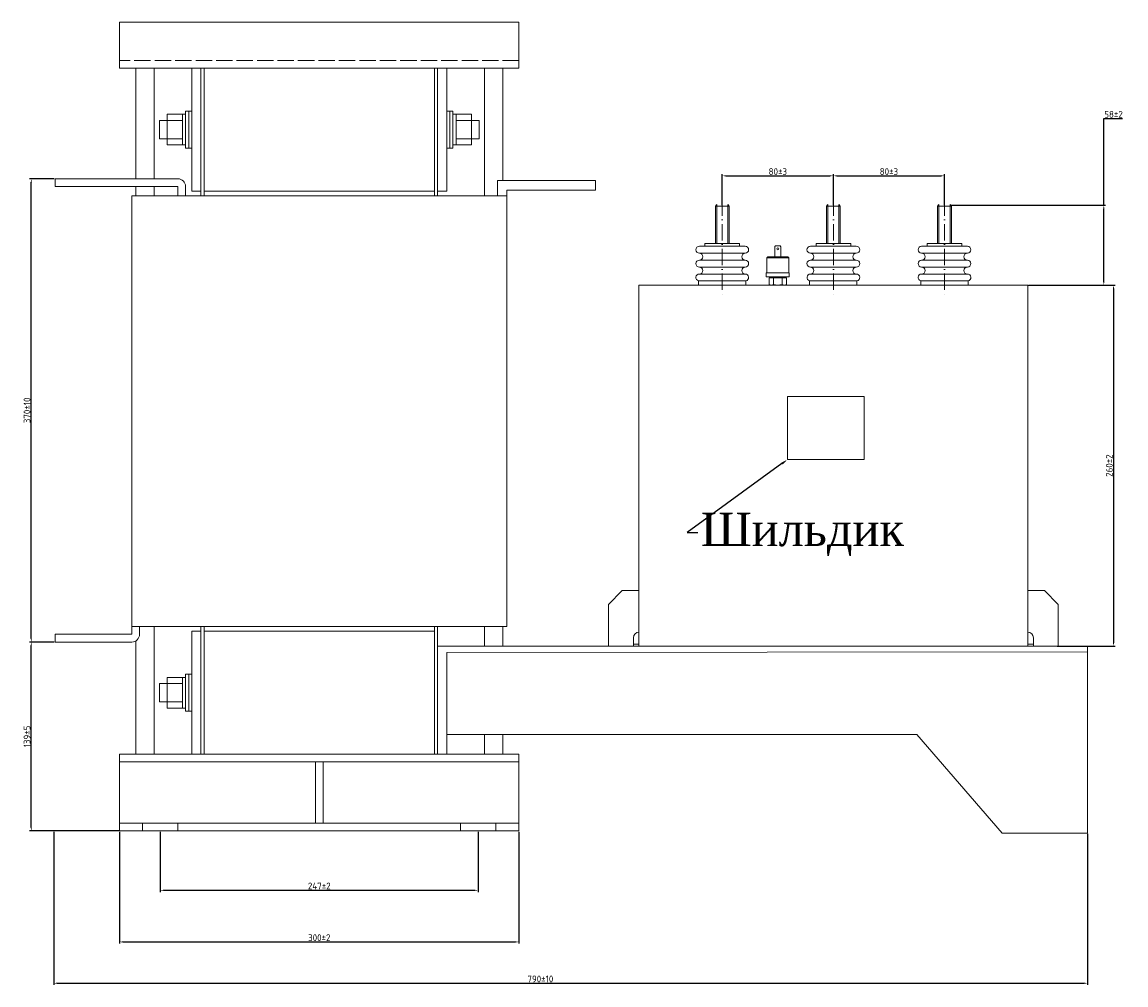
# Model space of a CAD drawing. Header units: millimetres. Extents: x -1203 to 1994, y -515 to 1290.
# Tile 4 of 5: x -41 to 768, y 573 to 1279. Entities that reach past the tile are written whole.
import ezdxf
from ezdxf import colors
from ezdxf.entities.mleader import LeaderData, LeaderLine
from ezdxf.math import Vec2, Vec3

# ---------------------------------------------------------------- set-up
doc = ezdxf.new("R2010")
doc.units = ezdxf.units.MM
doc.linetypes.add('ACAD_ISO02W100', pattern=[15, 12, -3])
doc.linetypes.add('ACAD_ISO10W100', pattern=[18, 12, -3, 0, -3])
doc.layers.get('0').update_dxf_attribs({"lineweight": 50})
doc.layers.add('02细实线', color=3, linetype='Continuous', lineweight=15)
doc.layers.add('05细中心线', color=7, linetype='ACAD_ISO10W100', lineweight=15)
doc.styles.add('GOST-2.304_Type-B', font='GOST Common.ttf')
doc.dimstyles.new('ISO-25', dxfattribs={"dimtxt": 5, "dimasz": 2.5, "dimexe": 1.25, "dimexo": 0.625, "dimtad": 1, "dimtoh": 1, "dimdec": 0, "dimtxsty": 'GOST-2.304_Type-B', "dimcen": 2.5, "dimadec": 0, "dimazin": 0, "dimtfac": 1, "dimtdec": 0, "dimtmove": 0, "dimatfit": 3, "dimfxl": 1, "dimarcsym": 0})

# ---------------------------------------------------------------- blocks, each defined once
blk = doc.blocks.new('*D144')
at = {"color": 0, "lineweight": -2}
for p, q in [((59.95, 685.19), (59.95, 641.05)), ((293.07, 685.19), (293.07, 641.05)), ((62.45, 642.3), (290.57, 642.3))]:
    blk.add_line(p, q, dxfattribs=at)
at = {"color": 0}
for points in [[(62.45, 642.72), (62.45, 641.88), (59.95, 642.3)], [(290.57, 642.72), (290.57, 641.88), (293.07, 642.3)]]:
    blk.add_solid(points, dxfattribs=at)
at = {"layer": 'Defpoints', "color": 0}
for p in [(59.95, 685.81), (293.07, 685.81), (293.07, 642.3)]:
    blk.add_point(p, dxfattribs=at)
at = {"color": 0, "lineweight": 0, "insert": (176.51, 645.43), "char_height": 5, "attachment_point": 5, "style": 'GOST-2.304_Type-B'}
blk.add_mtext('247±2', dxfattribs=at)
blk = doc.blocks.new('*D143')
at = {"color": 0, "lineweight": -2}
for p, q in [((30.11, 685.19), (30.11, 603.2)), ((322.91, 685.19), (322.91, 603.2)), ((32.61, 604.45), (320.41, 604.45))]:
    blk.add_line(p, q, dxfattribs=at)
at = {"color": 0}
for points in [[(32.61, 604.87), (32.61, 604.03), (30.11, 604.45)], [(320.41, 604.87), (320.41, 604.03), (322.91, 604.45)]]:
    blk.add_solid(points, dxfattribs=at)
at = {"layer": 'Defpoints', "color": 0}
for p in [(30.11, 685.81), (322.91, 685.81), (322.91, 604.45)]:
    blk.add_point(p, dxfattribs=at)
at = {"color": 0, "lineweight": 0, "insert": (176.51, 607.58), "char_height": 5, "attachment_point": 5, "style": 'GOST-2.304_Type-B'}
blk.add_mtext('300±2', dxfattribs=at)
blk = doc.blocks.new('*D146')
at = {"color": 0, "lineweight": -2}
for p, q in [((-17.82, 1163.93), (-35.83, 1163.93)), ((-34.58, 826.83), (-34.58, 1161.43)), ((-17.82, 824.33), (-35.83, 824.33))]:
    blk.add_line(p, q, dxfattribs=at)
at = {"color": 0}
for points in [[(-35, 1161.43), (-34.16, 1161.43), (-34.58, 1163.93)], [(-35, 826.83), (-34.16, 826.83), (-34.58, 824.33)]]:
    blk.add_solid(points, dxfattribs=at)
at = {"layer": 'Defpoints', "color": 0}
for p in [(-34.58, 1163.93), (-17.19, 1163.93), (-17.19, 824.33)]:
    blk.add_point(p, dxfattribs=at)
at = {"color": 0, "lineweight": 0, "insert": (-37.7, 994.13), "char_height": 5, "attachment_point": 5, "rotation": 90, "style": 'GOST-2.304_Type-B'}
blk.add_mtext('370±10', dxfattribs=at)
blk = doc.blocks.new('*D145')
at = {"color": 0, "lineweight": -2}
for p, q in [((-17.82, 824.33), (-35.83, 824.33)), ((-34.58, 688.31), (-34.58, 821.83)), ((29.48, 685.81), (-35.83, 685.81))]:
    blk.add_line(p, q, dxfattribs=at)
at = {"color": 0}
for points in [[(-35, 821.83), (-34.16, 821.83), (-34.58, 824.33)], [(-35, 688.31), (-34.16, 688.31), (-34.58, 685.81)]]:
    blk.add_solid(points, dxfattribs=at)
at = {"layer": 'Defpoints', "color": 0}
for p in [(-34.58, 824.33), (-17.19, 824.33), (30.11, 685.81)]:
    blk.add_point(p, dxfattribs=at)
at = {"color": 0, "lineweight": 0, "insert": (-37.7, 755.07), "char_height": 5, "attachment_point": 5, "rotation": 90, "style": 'GOST-2.304_Type-B'}
blk.add_mtext('139±5', dxfattribs=at)
blk = doc.blocks.new('*D142')
at = {"color": 0, "lineweight": -2}
for p, q in [((-18.15, 685.19), (-18.15, 572.94)), ((739.67, 683.66), (739.67, 572.94)), ((-15.65, 574.19), (737.17, 574.19))]:
    blk.add_line(p, q, dxfattribs=at)
at = {"color": 0}
for points in [[(-15.65, 574.6), (-15.65, 573.77), (-18.15, 574.19)], [(737.17, 574.6), (737.17, 573.77), (739.67, 574.19)]]:
    blk.add_solid(points, dxfattribs=at)
at = {"layer": 'Defpoints', "color": 0}
for p in [(-18.15, 685.81), (739.67, 684.28), (739.67, 574.19)]:
    blk.add_point(p, dxfattribs=at)
at = {"color": 0, "lineweight": 0, "insert": (338.56, 577.31), "char_height": 5, "attachment_point": 5, "style": 'GOST-2.304_Type-B'}
blk.add_mtext('790±10', dxfattribs=at)
blk = doc.blocks.new('*D147')
at = {"color": 0, "lineweight": -2}
for p, q in [((698.01, 1085.97), (759.96, 1085.97)), ((758.71, 1083.47), (758.71, 823.82)), ((717.35, 821.32), (759.96, 821.32))]:
    blk.add_line(p, q, dxfattribs=at)
at = {"color": 0}
for points in [[(758.29, 1083.47), (759.12, 1083.47), (758.71, 1085.97)], [(758.29, 823.82), (759.12, 823.82), (758.71, 821.32)]]:
    blk.add_solid(points, dxfattribs=at)
at = {"layer": 'Defpoints', "color": 0}
for p in [(697.39, 1085.97), (716.72, 821.32), (758.71, 821.32)]:
    blk.add_point(p, dxfattribs=at)
at = {"color": 0, "lineweight": 0, "insert": (755.58, 953.65), "char_height": 5, "attachment_point": 5, "rotation": 90, "style": 'GOST-2.304_Type-B'}
blk.add_mtext('260%%P2', dxfattribs=at)
blk = doc.blocks.new('*D148')
at = {"color": 0, "lineweight": -2}
for p, q in [((751.58, 1144.47), (751.58, 1208.02)), ((751.58, 1208.02), (765.21, 1208.02)), ((639.99, 1144.47), (752.83, 1144.47)), ((751.58, 1088.47), (751.58, 1141.97)), ((696.48, 1085.97), (752.83, 1085.97))]:
    blk.add_line(p, q, dxfattribs=at)
at = {"color": 0}
for points in [[(751.16, 1141.97), (752, 1141.97), (751.58, 1144.47)], [(751.16, 1088.47), (752, 1088.47), (751.58, 1085.97)]]:
    blk.add_solid(points, dxfattribs=at)
at = {"layer": 'Defpoints', "color": 0}
for p in [(639.36, 1144.47), (695.86, 1085.97), (751.58, 1085.97)]:
    blk.add_point(p, dxfattribs=at)
at = {"color": 0, "lineweight": 0, "insert": (758.71, 1211.14), "char_height": 5, "attachment_point": 5, "style": 'GOST-2.304_Type-B'}
blk.add_mtext('58%%P2', dxfattribs=at)
blk = doc.blocks.new('*D150')
at = {"color": 0, "lineweight": -2}
for p, q in [((471.92, 1144.59), (471.92, 1167.33)), ((474.42, 1166.08), (550.85, 1166.08)), ((553.35, 1144.59), (553.35, 1167.33))]:
    blk.add_line(p, q, dxfattribs=at)
at = {"color": 0}
for points in [[(474.42, 1166.49), (474.42, 1165.66), (471.92, 1166.08)], [(550.85, 1166.49), (550.85, 1165.66), (553.35, 1166.08)]]:
    blk.add_solid(points, dxfattribs=at)
at = {"layer": 'Defpoints', "color": 0}
for p in [(553.35, 1166.08), (471.92, 1143.96), (553.35, 1143.96)]:
    blk.add_point(p, dxfattribs=at)
at = {"color": 0, "lineweight": 0, "insert": (512.64, 1169.2), "char_height": 5, "attachment_point": 5, "style": 'GOST-2.304_Type-B'}
blk.add_mtext('80±3', dxfattribs=at)
blk = doc.blocks.new('*D149')
at = {"color": 0, "lineweight": -2}
for p, q in [((553.35, 1144.59), (553.35, 1167.33)), ((555.85, 1166.08), (632.28, 1166.08)), ((634.78, 1144.59), (634.78, 1167.33))]:
    blk.add_line(p, q, dxfattribs=at)
at = {"color": 0}
for points in [[(555.85, 1166.49), (555.85, 1165.66), (553.35, 1166.08)], [(632.28, 1166.49), (632.28, 1165.66), (634.78, 1166.08)]]:
    blk.add_solid(points, dxfattribs=at)
at = {"layer": 'Defpoints', "color": 0}
for p in [(634.78, 1166.08), (553.35, 1143.96), (634.78, 1143.96)]:
    blk.add_point(p, dxfattribs=at)
at = {"color": 0, "lineweight": 0, "insert": (594.07, 1169.2), "char_height": 5, "attachment_point": 5, "style": 'GOST-2.304_Type-B'}
blk.add_mtext('80±3', dxfattribs=at)

msp = doc.modelspace()

# ---------------------------------------------------------------- linework, layer by layer
at = {"lineweight": 0}
for p, q in [((30.11, 1245.02), (30.11, 1278.8)), ((30.11, 1278.8), (322.91, 1278.8)), ((322.91, 1278.8), (322.91, 1245.02)), ((322.91, 1245.02), (30.11, 1245.02)), ((41.93, 1245.02), (41.93, 1163.93)), ((55.45, 1245.02), (55.45, 1163.93)), ((89.79, 1245.02), (83.04, 1245.02)), ((83.04, 1245.02), (83.04, 1154.92)), ((89.79, 1245.02), (89.79, 1151.54)), ((263.23, 1245.02), (89.79, 1245.02)), ((92.05, 1245.02), (92.05, 1151.54)), ((260.97, 1245.02), (260.97, 1151.54)), ((263.23, 1245.02), (263.23, 1151.54)), ((263.23, 1245.02), (269.98, 1245.02)), ((269.98, 1245.02), (269.98, 1154.92)), ((297.57, 1245.02), (297.57, 1151.54)), ((311.09, 1245.02), (311.09, 1162.67)), ((65.02, 1206.73), (59.39, 1206.73)), ((59.39, 1206.73), (59.39, 1193.21)), ((76.28, 1211.23), (65.02, 1211.23)), ((65.02, 1211.23), (65.02, 1188.71)), ((76.28, 1206.73), (65.02, 1206.73)), ((78.53, 1211.23), (76.28, 1211.23)), ((76.28, 1211.23), (76.28, 1188.71)), ((80.79, 1213.48), (78.53, 1213.48)), ((78.53, 1213.48), (78.53, 1186.45)), ((78.53, 1213.48), (78.53, 1211.23)), ((83.04, 1213.48), (80.79, 1213.48)), ((80.79, 1213.48), (80.79, 1186.45)), ((269.98, 1213.48), (272.24, 1213.48)), ((272.24, 1213.48), (272.24, 1186.45)), ((272.24, 1213.48), (274.49, 1213.48)), ((274.49, 1213.48), (274.49, 1186.45)), ((274.49, 1213.48), (274.49, 1211.23)), ((274.49, 1211.23), (276.74, 1211.23)), ((276.74, 1211.23), (276.74, 1188.71)), ((276.74, 1211.23), (288, 1211.23)), ((276.74, 1206.73), (288, 1206.73)), ((288, 1211.23), (288, 1188.71)), ((288, 1206.73), (293.63, 1206.73)), ((293.63, 1206.73), (293.63, 1193.21)), ((59.39, 1193.21), (65.02, 1193.21)), ((65.02, 1193.21), (76.28, 1193.21)), ((288, 1193.21), (276.74, 1193.21)), ((293.63, 1193.21), (288, 1193.21)), ((65.02, 1188.71), (76.28, 1188.71)), ((76.28, 1188.71), (78.53, 1188.71)), ((78.53, 1186.45), (80.79, 1186.45)), ((80.79, 1186.45), (83.04, 1186.45)), ((272.24, 1186.45), (269.98, 1186.45)), ((274.49, 1186.45), (272.24, 1186.45)), ((276.74, 1188.71), (274.49, 1188.71)), ((288, 1188.71), (276.74, 1188.71)), ((-17.19, 1158.3), (-17.19, 1163.93)), ((-17.19, 1163.93), (72.9, 1163.93)), ((72.9, 1158.3), (-17.19, 1158.3)), ((41.93, 1158.3), (41.93, 1151.54)), ((55.45, 1158.3), (55.45, 1151.54)), ((72.9, 1151.54), (72.9, 1158.3)), ((78.53, 1151.54), (78.53, 1158.3)), ((378.96, 1162.67), (307.26, 1162.67)), ((307.26, 1162.67), (307.26, 1155.6)), ((378.96, 1155.6), (378.96, 1162.67)), ((39.12, 1151.54), (313.9, 1151.54)), ((39.12, 1151.54), (39.12, 835.6)), ((83.04, 1154.92), (89.79, 1154.92)), ((260.97, 1154.92), (92.05, 1154.92)), ((269.98, 1154.92), (263.23, 1154.92)), ((307.26, 1155.6), (307.26, 1151.54)), ((313.9, 1155.6), (378.96, 1155.6)), ((313.9, 1155.6), (313.9, 1151.54)), ((313.9, 1151.54), (313.9, 835.6)), ((467.85, 1144.98), (466.83, 1143.96)), ((466.83, 1116.48), (466.83, 1143.96)), ((477.01, 1143.96), (466.83, 1143.96)), ((475.99, 1144.98), (477.01, 1143.96)), ((477.01, 1116.48), (477.01, 1143.96)), ((549.28, 1144.98), (548.26, 1143.96)), ((548.26, 1116.48), (548.26, 1143.96)), ((558.44, 1143.96), (548.26, 1143.96)), ((557.42, 1144.98), (558.44, 1143.96)), ((558.44, 1116.48), (558.44, 1143.96)), ((630.71, 1144.98), (629.69, 1143.96)), ((629.69, 1116.48), (629.69, 1143.96)), ((639.87, 1143.96), (629.69, 1143.96)), ((638.86, 1144.98), (639.87, 1143.96)), ((639.87, 1116.48), (639.87, 1143.96)), ((458.69, 1114.45), (455.12, 1114.45)), ((455.83, 1109.36), (455.12, 1109.36)), ((488.01, 1109.36), (455.83, 1109.36)), ((458.69, 1114.45), (488.72, 1114.45)), ((459.2, 1114.95), (459.2, 1116.48)), ((459.2, 1116.48), (484.64, 1116.48)), ((484.64, 1114.95), (484.64, 1116.48)), ((488.01, 1109.36), (488.72, 1109.36)), ((540.12, 1114.45), (536.56, 1114.45)), ((537.26, 1109.36), (536.56, 1109.36)), ((569.44, 1109.36), (537.26, 1109.36)), ((540.12, 1114.45), (570.15, 1114.45)), ((540.63, 1114.95), (540.63, 1116.48)), ((540.63, 1116.48), (566.08, 1116.48)), ((566.08, 1114.95), (566.08, 1116.48)), ((569.44, 1109.36), (570.15, 1109.36)), ((621.55, 1114.45), (617.99, 1114.45)), ((618.69, 1109.36), (617.99, 1109.36)), ((650.88, 1109.36), (618.69, 1109.36)), ((621.55, 1114.45), (651.58, 1114.45)), ((622.06, 1114.95), (622.06, 1116.48)), ((622.06, 1116.48), (647.51, 1116.48)), ((647.51, 1114.95), (647.51, 1116.48)), ((650.88, 1109.36), (651.58, 1109.36)), ((455.83, 1104.27), (455.12, 1104.27)), ((455.83, 1104.27), (455.12, 1104.27)), ((488.01, 1104.27), (455.83, 1104.27)), ((488.01, 1104.27), (488.72, 1104.27)), ((537.26, 1104.27), (536.56, 1104.27)), ((537.26, 1104.27), (536.56, 1104.27)), ((569.44, 1104.27), (537.26, 1104.27)), ((569.44, 1104.27), (570.15, 1104.27)), ((618.69, 1104.27), (617.99, 1104.27)), ((618.69, 1104.27), (617.99, 1104.27)), ((650.88, 1104.27), (618.69, 1104.27)), ((650.88, 1104.27), (651.58, 1104.27)), ((455.83, 1099.18), (455.12, 1099.18)), ((455.83, 1099.18), (455.12, 1099.18)), ((488.72, 1094.09), (455.12, 1094.09)), ((488.01, 1099.18), (455.83, 1099.18)), ((488.01, 1099.18), (488.72, 1099.18)), ((537.26, 1099.18), (536.56, 1099.18)), ((537.26, 1099.18), (536.56, 1099.18)), ((570.15, 1094.09), (536.56, 1094.09)), ((569.44, 1099.18), (537.26, 1099.18)), ((569.44, 1099.18), (570.15, 1099.18)), ((618.69, 1099.18), (617.99, 1099.18)), ((618.69, 1099.18), (617.99, 1099.18)), ((651.58, 1094.09), (617.99, 1094.09)), ((650.88, 1099.18), (618.69, 1099.18)), ((650.88, 1099.18), (651.58, 1099.18)), ((410.85, 821.32), (410.85, 1085.97)), ((410.85, 1085.97), (695.86, 1085.97)), ((454.48, 1085.97), (454.48, 1089.08)), ((489.22, 1089.05), (454.48, 1089.05)), ((489.22, 1085.97), (454.48, 1085.97)), ((489.22, 1089.05), (489.22, 1085.97)), ((535.92, 1085.97), (535.92, 1089.08)), ((570.66, 1089.05), (535.92, 1089.05)), ((570.66, 1085.97), (535.92, 1085.97)), ((570.66, 1089.05), (570.66, 1085.97)), ((617.35, 1085.97), (617.35, 1089.08)), ((652.09, 1089.05), (617.35, 1089.05)), ((652.09, 1085.97), (617.35, 1085.97)), ((652.09, 1089.05), (652.09, 1085.97)), ((695.86, 1085.97), (695.86, 821.32)), ((39.12, 835.6), (313.9, 835.6)), ((39.12, 835.6), (39.12, 829.96)), ((39.12, 835.6), (44.75, 835.6)), ((44.75, 835.6), (44.75, 829.96)), ((55.45, 835.6), (55.45, 742.12)), ((89.79, 835.6), (89.79, 742.12)), ((92.05, 835.6), (92.05, 742.12)), ((260.97, 835.6), (260.97, 742.12)), ((263.23, 835.6), (263.23, 742.12)), ((297.57, 835.6), (297.57, 827.61)), ((311.09, 835.6), (311.09, 832.22)), ((39.12, 829.96), (-17.19, 829.96)), ((-17.19, 829.96), (-17.19, 824.33)), ((83.04, 742.12), (83.04, 832.22)), ((83.04, 832.22), (89.79, 832.22)), ((260.97, 832.22), (92.05, 832.22)), ((297.57, 827.61), (297.57, 821.32)), ((311.09, 832.22), (311.09, 821.32)), ((39.12, 824.33), (-17.19, 824.33)), ((41.93, 825.09), (41.93, 742.12)), ((513.68, 821.32), (263.23, 821.32)), ((695.86, 821.32), (410.85, 821.32)), ((739.67, 817.15), (739.67, 821.32)), ((269.98, 816.68), (739.67, 817.15)), ((269.98, 742.12), (269.98, 816.68)), ((297.57, 816.71), (297.57, 816.71)), ((311.09, 816.73), (311.09, 816.72)), ((739.67, 817.15), (739.67, 684.28)), ((59.39, 780.41), (59.39, 793.93)), ((59.39, 793.93), (65.02, 793.93)), ((65.02, 775.91), (65.02, 798.43)), ((65.02, 798.43), (76.28, 798.43)), ((65.02, 793.93), (76.28, 793.93)), ((76.28, 775.91), (76.28, 798.43)), ((76.28, 798.43), (78.53, 798.43)), ((78.53, 773.66), (78.53, 800.68)), ((78.53, 800.68), (80.79, 800.68)), ((80.79, 773.66), (80.79, 800.68)), ((80.79, 800.68), (83.04, 800.68)), ((65.02, 780.41), (59.39, 780.41)), ((76.28, 780.41), (65.02, 780.41)), ((76.28, 775.91), (65.02, 775.91)), ((78.53, 775.91), (76.28, 775.91)), ((78.53, 773.66), (78.53, 775.91)), ((80.79, 773.66), (78.53, 773.66)), ((83.04, 773.66), (80.79, 773.66)), ((269.98, 756.56), (614.53, 756.56)), ((297.57, 756.56), (297.57, 742.12)), ((311.09, 756.56), (311.09, 742.12)), ((677.08, 684.28), (614.53, 756.56)), ((322.91, 742.12), (30.11, 742.12)), ((30.11, 742.12), (30.11, 685.81)), ((322.91, 736.49), (30.11, 736.49)), ((72.9, 742.12), (280.12, 742.12)), ((89.79, 742.12), (83.04, 742.12)), ((263.23, 742.12), (89.79, 742.12)), ((173.7, 736.49), (173.7, 691.44)), ((179.33, 736.49), (179.33, 691.44)), ((263.23, 742.12), (269.98, 742.12)), ((322.91, 685.81), (322.91, 742.12)), ((30.11, 691.44), (322.91, 691.44)), ((47, 691.44), (47, 685.81)), ((72.9, 691.44), (72.9, 685.81)), ((280.12, 691.44), (280.12, 685.81)), ((306.02, 691.44), (306.02, 685.81)), ((30.11, 685.81), (322.91, 685.81)), ((47, 685.81), (72.9, 685.81)), ((306.02, 685.81), (280.12, 685.81)), ((322.91, 685.81), (293.07, 685.81)), ((739.67, 684.28), (677.08, 684.28))]:
    msp.add_line(p, q, dxfattribs=at)
at = {"linetype": 'ACAD_ISO02W100', "lineweight": 0}
msp.add_line((322.91, 1250.65), (30.11, 1250.65), dxfattribs=at)
at = {"color": 0, "lineweight": 0}
for p, q in [((504.51, 1105.97), (520.63, 1105.97)), ((504.14, 1094.97), (521, 1094.97)), ((504.14, 1092.04), (504.14, 1094.97)), ((521, 1092.04), (521, 1094.97)), ((504.14, 1092.04), (521, 1092.04)), ((517.33, 1085.97), (507.81, 1085.97)), ((508.91, 1085.97), (516.23, 1085.97)), ((509.4, 1086.49), (509.4, 1091.31)), ((515.74, 1086.49), (515.74, 1091.31)), ((398.63, 862.04), (388.45, 851.86)), ((410.85, 862.04), (398.63, 862.04)), ((410.85, 862.04), (410.85, 831.5)), ((695.86, 862.04), (695.86, 831.5)), ((695.86, 862.04), (708.07, 862.04)), ((708.07, 862.04), (718.25, 851.86)), ((388.45, 821.32), (388.45, 851.86)), ((718.25, 821.32), (718.25, 851.86)), ((406.77, 827.43), (406.77, 824.37)), ((410.85, 831.5), (410.85, 831.5)), ((695.86, 831.5), (695.86, 831.5)), ((699.93, 827.43), (699.93, 824.37)), ((410.85, 821.32), (388.45, 821.32)), ((398.12, 821.32), (403.72, 821.32)), ((398.12, 821.32), (403.72, 821.32)), ((406.77, 821.32), (398.12, 821.32)), ((406.77, 824.37), (406.77, 821.32)), ((410.85, 822.85), (406.77, 822.85)), ((695.86, 822.85), (699.93, 822.85)), ((695.86, 821.32), (718.25, 821.32)), ((699.93, 824.37), (699.93, 821.32)), ((699.93, 821.32), (708.58, 821.32)), ((708.58, 821.32), (702.98, 821.32)), ((708.58, 821.32), (702.98, 821.32))]:
    msp.add_line(p, q, dxfattribs=at)
msp.add_lwpolyline([(514.77, 1106.7), (514.77, 1114.06, 0.414214), (514.04, 1114.79), (511.1, 1114.79, 0.414214), (510.37, 1114.06), (510.37, 1106.7)], format="xyb", close=True, dxfattribs=at)
for points in [[(520.63, 1094.97), (520.63, 1105.97), (519.9, 1106.7), (505.24, 1106.7), (504.51, 1105.97), (504.51, 1094.97)], [(506.22, 1086.49), (506.22, 1091.31), (518.92, 1091.31), (518.92, 1086.49)]]:
    msp.add_lwpolyline(points, dxfattribs=at)
at = {"lineweight": 0}
msp.add_lwpolyline([(519.69, 1004.43), (576.03, 1004.43), (576.03, 958.1), (519.69, 958.1)], close=True, dxfattribs=at)
at = {"color": 0, "lineweight": 0}
msp.add_circle((512.57, 1112.59), 0.733, dxfattribs=at)
at = {"lineweight": 0}
for centre, radius, start, end in [((72.9, 1158.3), 5.63, 0, 90), ((455.12, 1111.9), 2.54, 90, 270), ((455.12, 1106.81), 2.54, 270, 90), ((458.69, 1114.95), 0.509, 270, 0), ((485.15, 1114.95), 0.509, 180, 270), ((488.72, 1106.81), 2.54, 90, 270), ((488.72, 1111.9), 2.54, 270, 90), ((536.56, 1111.9), 2.54, 90, 270), ((536.56, 1106.81), 2.54, 270, 90), ((540.12, 1114.95), 0.509, 270, 0), ((566.58, 1114.95), 0.509, 180, 270), ((570.15, 1106.81), 2.54, 90, 270), ((570.15, 1111.9), 2.54, 270, 90), ((617.99, 1111.9), 2.54, 90, 270), ((617.99, 1106.81), 2.54, 270, 90), ((621.55, 1114.95), 0.509, 270, 0), ((648.02, 1114.95), 0.509, 180, 270), ((651.58, 1106.81), 2.54, 90, 270), ((651.58, 1111.9), 2.54, 270, 90), ((455.12, 1101.72), 2.54, 90, 270), ((488.72, 1101.72), 2.54, 270, 90), ((536.56, 1101.72), 2.54, 90, 270), ((570.15, 1101.72), 2.54, 270, 90), ((617.99, 1101.72), 2.54, 90, 270), ((651.58, 1101.72), 2.54, 270, 90), ((455.12, 1091.54), 2.54, 90, 255.39998), ((455.12, 1096.63), 2.54, 270, 90), ((488.72, 1096.63), 2.54, 90, 270), ((488.72, 1091.54), 2.54, 281.53696, 90), ((536.56, 1091.54), 2.54, 90, 255.39998), ((536.56, 1096.63), 2.54, 270, 90), ((570.15, 1096.63), 2.54, 90, 270), ((570.15, 1091.54), 2.54, 281.53696, 90), ((617.99, 1091.54), 2.54, 90, 255.39998), ((617.99, 1096.63), 2.54, 270, 90), ((651.58, 1096.63), 2.54, 90, 270), ((651.58, 1091.54), 2.54, 281.53696, 90), ((39.12, 829.96), 5.63, 270, 0)]:
    msp.add_arc(centre, radius, start, end, dxfattribs=at)
at = {"color": 0, "lineweight": 0}
for centre, radius, start, end in [((507.81, 1088.68), 2.71, 234.1655, 305.8345), ((508.54, 1091.31), 0.733, 0, 90), ((512.57, 1096.04), 10.07, 251.6338, 288.3662), ((517.33, 1088.68), 2.71, 234.1654, 305.8346), ((516.6, 1091.31), 0.733, 90, 180), ((410.85, 827.43), 4.07, 90, 180), ((695.86, 827.43), 4.07, 0, 90)]:
    msp.add_arc(centre, radius, start, end, dxfattribs=at)
at = {"layer": '02细实线', "lineweight": 0}
for p, q in [((467.85, 1116.48), (467.85, 1144.98)), ((475.99, 1116.48), (475.99, 1144.98)), ((549.28, 1116.48), (549.28, 1144.98)), ((557.42, 1116.48), (557.42, 1144.98)), ((630.71, 1116.48), (630.71, 1144.98)), ((638.86, 1116.48), (638.86, 1144.98))]:
    msp.add_line(p, q, dxfattribs=at)
at = {"layer": '05细中心线', "lineweight": 0}
for p, q in [((471.92, 1148.72), (471.92, 1077.56)), ((553.35, 1148.72), (553.35, 1077.56)), ((634.78, 1148.72), (634.78, 1077.56))]:
    msp.add_line(p, q, dxfattribs=at)

# ---------------------------------------------------------------- dimensions: what is measured, and where the dimension line sits
at = {"lineweight": 0}
dim = msp.add_linear_dim(base=(751.58, 1085.97), p1=(639.36, 1144.47), p2=(695.86, 1085.97), angle=90, text='58%%P2', dimstyle='ISO-25', dxfattribs=at)
dim.commit()
dim.dimension.update_dxf_attribs({"geometry": '*D148', "text_midpoint": (758.71, 1208.02), "dimtype": 160})
for base, p1, p2, text, picture, middle in [((553.35, 1166.08), (471.92, 1143.96), (553.35, 1143.96), '80±3', '*D150', (512.64, 1169.2)), ((634.78, 1166.08), (553.35, 1143.96), (634.78, 1143.96), '80±3', '*D149', (594.07, 1169.2)), ((322.91, 604.45), (30.11, 685.81), (322.91, 685.81), '300±2', '*D143', (176.51, 607.58)), ((293.07, 642.3), (59.95, 685.81), (293.07, 685.81), '247±2', '*D144', (176.51, 645.43))]:
    dim = msp.add_linear_dim(base=base, p1=p1, p2=p2, text=text, dimstyle='ISO-25', dxfattribs=at)
    dim.commit()
    dim.dimension.update_dxf_attribs({"geometry": picture, "text_midpoint": middle})
for base, p1, p2, text, picture, middle in [((-34.58, 1163.93), (-17.19, 824.33), (-17.19, 1163.93), '370±10', '*D146', (-37.7, 994.13)), ((758.71, 821.32), (697.39, 1085.97), (716.72, 821.32), '260%%P2', '*D147', (755.58, 953.65)), ((-34.58, 824.33), (30.11, 685.81), (-17.19, 824.33), '139±5', '*D145', (-37.7, 755.07))]:
    dim = msp.add_linear_dim(base=base, p1=p1, p2=p2, angle=90, text=text, dimstyle='ISO-25', dxfattribs=at)
    dim.commit()
    dim.dimension.update_dxf_attribs({"geometry": picture, "text_midpoint": middle})
dim = msp.add_linear_dim(base=(739.67, 574.19), p1=(-18.15, 685.81), p2=(739.67, 684.28), text='790±10', dimstyle='ISO-25', dxfattribs=at)
dim.commit()
dim.dimension.update_dxf_attribs({"geometry": '*D142', "text_midpoint": (338.56, 574.19), "dimtype": 160})

# ---------------------------------------------------------------- leaders
ml = msp.add_multileader_mtext('Standard', dxfattribs=at)
ml.set_content('{\\fTimes New Roman|b0|i0|c204|p18;Шильдик}', color=256, style='GOST-2.304_Type-B')
ml.set_leader_properties()
ml.build(insert=Vec2(0, 0))
ml.multileader.update_dxf_attribs({"arrow_head_size": 5})
ctx = ml.context
ctx.base_point, ctx.char_height, ctx.arrow_head_size, ctx.plane_origin = Vec3(454.12, 904.65), 24.4902, 5, Vec3(548.84, 959.9)
notes = []
notes.append((ctx, [(1, (1, 1, 0), (446.12, 904.65), (1, 0), 8, [(0, [(519.69, 958.1)], 256, [])])]))
ctx.mtext.insert, ctx.mtext.defined_height, ctx.mtext.flow_direction = Vec3(456.12, 919.13), 48.98, 5
for ctx, leaders in notes:
    for number, flags, end, landing, length, lines in leaders:
        leader = LeaderData()
        leader.index, (leader.has_last_leader_line, leader.has_dogleg_vector, leader.attachment_direction) = number, flags
        leader.last_leader_point, leader.dogleg_vector, leader.dogleg_length = Vec3(end), Vec3(landing), length
        for number, points, colour, breaks in lines:
            line = LeaderLine()
            line.index, line.vertices, line.color, line.breaks = number, Vec3.list(points), colors.encode_raw_color(colour), breaks
            leader.lines.append(line)
        ctx.leaders.append(leader)

doc.saveas('drawing.dxf')
